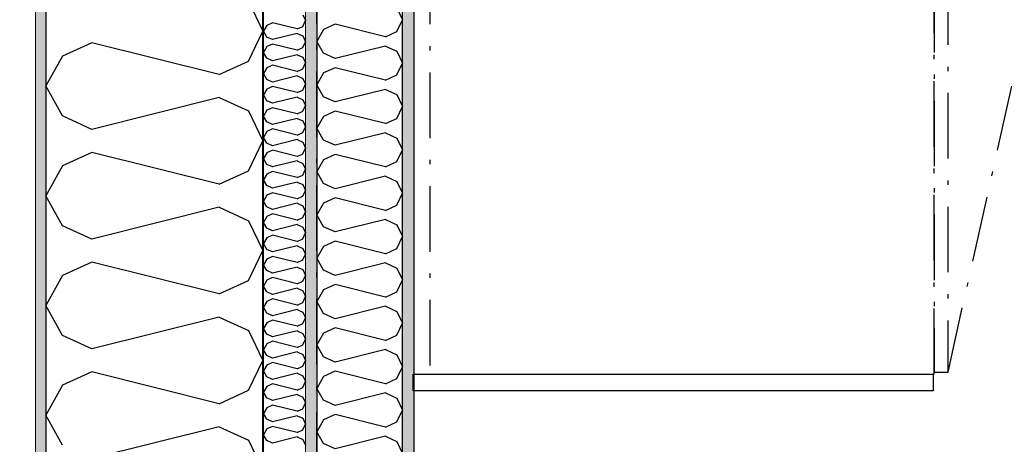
# Model space of a CAD drawing. Header units: millimetres. Extents: x -150 to 340931, y -1115 to 365939.
# Tile 38 of 253: x 277571 to 278697, y 352929 to 353415. Entities that reach past the tile are written whole.
import ezdxf
from ezdxf.enums import TextEntityAlignment as Align

# ---------------------------------------------------------------- set-up
doc = ezdxf.new("R2010")
doc.units = ezdxf.units.MM
doc.header["$LTSCALE"] = 0.5
doc.header["$MEASUREMENT"] = 0
for name, pattern in [('Akselinje', [1500, 1000, -200, 100, -200]), ('Over snittplan', [260, 150, -50, 10, -50]), ('PLINE', [0])]:
    doc.linetypes.add(name, pattern=pattern)
for name, color, linetype in [('232- Ikke-bærende yttervegger (Skravur)(Nye konstruksjoner)', 7, 'Continuous'), ('232- Ikke-bærende yttervegger(Nye konstruksjoner)', 7, 'Continuous'), ('242- Ikke-bærende innervegger (Skravur)(Nye konstruksjoner)', 7, 'Continuous'), ('242- Ikke-bærende innervegger(Nye konstruksjoner)', 7, 'Continuous'), ('255- Gulvoverflate(Nye konstruksjoner)', 7, 'Continuous'), ('273- Kjøkkeninnredning(Nye konstruksjoner)', 7, 'Continuous'), ('82-- Modullinjer(Nye konstruksjoner)', 7, 'Continuous'), ('842-M___1_50 Målsetting bygning', 7, 'Continuous'), ('842-M___1_50 Målsetting bygning(Nye konstruksjoner)', 7, 'Continuous'), ('862- M___Nettoareal(Nye konstruksjoner)', 7, 'Continuous'), ('862- M___Nettoareal(Polylinje)(Nye konstruksjoner)', 7, 'Continuous'), ('862- M___Nettoareal(Tekst)(Nye konstruksjoner)', 7, 'Continuous')]:
    doc.layers.add(name, color=color, linetype=linetype)
doc.layers.add('235- Utvendig kledning og overflate(Nye konstruksjoner)', color=7, linetype='Continuous', lineweight=0)
doc.layers.add('236- Innvendig kledning og overflate(Nye konstruksjoner)', color=7, linetype='Continuous', lineweight=0)
doc.styles.add('GENERATED_STYLE_1', font='txt')
doc.styles.add('GENERATED_STYLE_3', font='arial.ttf')
doc.styles.add('GENERATED_STYLE_5', font='arial.ttf')
doc.dimstyles.new('GENERATED_STYLE__1', dxfattribs={"dimtxt": 100, "dimasz": 95, "dimexe": 0.18, "dimexo": 0.0625, "dimgap": 0, "dimtad": 1, "dimtih": 1, "dimtoh": 1, "dimdec": 0, "dimzin": 0, "dimdsep": 46, "dimtxsty": 'GENERATED_STYLE_3', "dimblk": 'ARROWHEAD_6', "dimblk1": 'ARROWHEAD_6', "dimblk2": 'ARROWHEAD_6', "dimcen": 0.09, "dimse1": 1, "dimse2": 1, "dimclrd": 256, "dimclre": 256, "dimclrt": 256, "dimadec": 1, "dimazin": 0, "dimtfac": 1, "dimtdec": 4, "dimtmove": 0, "dimatfit": 3, "dimfxl": 1, "dimtolj": 1, "dimtzin": 0, "dimarcsym": 0})
doc.dimstyles.new('GENERATED_STYLE__2', dxfattribs={"dimtxt": 100, "dimasz": 95, "dimexe": 0.18, "dimexo": 0.0625, "dimgap": 0, "dimtad": 1, "dimdec": 0, "dimzin": 0, "dimdsep": 46, "dimtxsty": 'GENERATED_STYLE_3', "dimblk": 'ARROWHEAD_6', "dimblk1": 'ARROWHEAD_6', "dimblk2": 'ARROWHEAD_6', "dimcen": 0.09, "dimse1": 1, "dimse2": 1, "dimclrd": 256, "dimclre": 256, "dimclrt": 256, "dimadec": 1, "dimazin": 0, "dimtfac": 1, "dimtdec": 4, "dimtmove": 0, "dimatfit": 3, "dimfxl": 1, "dimtolj": 1, "dimtzin": 0, "dimarcsym": 0})
doc.dimstyles.new('GENERATED_STYLE__4', dxfattribs={"dimtxt": 100, "dimasz": 95, "dimexe": 0.18, "dimexo": 0.0625, "dimgap": 0, "dimtad": 1, "dimdec": 0, "dimzin": 0, "dimdsep": 46, "dimtxsty": 'GENERATED_STYLE_3', "dimblk": 'ARROWHEAD_6', "dimblk1": 'ARROWHEAD_6', "dimblk2": 'ARROWHEAD_6', "dimcen": 0.09, "dimse1": 1, "dimse2": 1, "dimclrd": 256, "dimclre": 256, "dimclrt": 256, "dimadec": 1, "dimazin": 0, "dimtfac": 1, "dimtdec": 4, "dimtmove": 2, "dimatfit": 3, "dimfxl": 1, "dimtolj": 1, "dimtzin": 0, "dimarcsym": 0})
pattern_1 = [(0, (0, 0), (0, 43.30127), [0, -25]), (0, (12.5, 21.65), (0, 43.30127), [0, -25])]

# ---------------------------------------------------------------- blocks, each defined once
blk = doc.blocks.new('LEILIGHET 8__1', base_point=(283768.6, 348580.7))
at = {"layer": '862- M___Nettoareal(Polylinje)(Nye konstruksjoner)', "flags": 128}
blk.add_lwpolyline([(286041, 356380.7), (277911, 356380.7), (277911, 348080.7), (281226, 348080.7), (281226, 349780.7), (286041, 349780.7)], close=True, dxfattribs=at)
at = {"layer": '862- M___Nettoareal(Tekst)(Nye konstruksjoner)', "style": 'GENERATED_STYLE_1'}
for tag, p in [('DUMMY_861', (280015.2, 358168.6)), ('ROOM_NAME', (279278, 358118.8)), ('DUMMY_862', (279278, 357980.3))]:
    blk.add_attdef(tag, text='', height=100, dxfattribs=at).set_placement(p, align=Align.TOP_LEFT)
blk = doc.blocks.new('BAD__38', base_point=(279523.3, 353122.9))
at = {"layer": '862- M___Nettoareal(Polylinje)(Nye konstruksjoner)', "linetype": 'PLINE', "flags": 128}
blk.add_lwpolyline([(278022, 354256.6), (278022, 351276.6), (281226, 351276.6), (281226, 354256.6)], close=True, dxfattribs=at)
at = {"layer": '862- M___Nettoareal(Tekst)(Nye konstruksjoner)', "style": 'GENERATED_STYLE_1'}
for tag, p in [('DUMMY_861', (279720.6, 353311.1)), ('ROOM_NAME', (279326, 353259.6)), ('DUMMY_862', (279326, 353122.9))]:
    blk.add_attdef(tag, text='', height=100, dxfattribs=at).set_placement(p, align=Align.TOP_LEFT)
blk = doc.blocks.new('*X53')
at = {"layer": '232- Ikke-bærende yttervegger (Skravur)(Nye konstruksjoner)', "linetype": 'PLINE'}
for p, q in [((277894.9, 353420.6), (277898, 353413.9)), ((277853.7, 353408.4), (277850, 353401.8)), ((277860.2, 353411.4), (277853.7, 353408.4)), ((277888.4, 353404.3), (277860.2, 353411.4)), ((277888.4, 353404.3), (277894.9, 353407.3)), ((277894.9, 353407.3), (277898, 353413.9)), ((277853.7, 353395.1), (277850, 353401.8)), ((277888.4, 353399.2), (277860.2, 353392.2)), ((277888.4, 353399.2), (277894.9, 353396.3)), ((277894.9, 353396.3), (277898, 353389.6)), ((277853.7, 353384.1), (277850, 353377.5)), ((277860.2, 353392.2), (277853.7, 353395.1)), ((277860.2, 353387.1), (277853.7, 353384.1)), ((277888.4, 353380), (277860.2, 353387.1)), ((277894.9, 353383), (277898, 353389.6)), ((277853.7, 353370.9), (277850, 353377.5)), ((277888.4, 353374.9), (277860.2, 353367.9)), ((277888.4, 353380), (277894.9, 353383)), ((277888.4, 353374.9), (277894.9, 353372)), ((277860.2, 353367.9), (277853.7, 353370.9)), ((277860.2, 353362.8), (277853.7, 353359.8)), ((277888.4, 353355.8), (277860.2, 353362.8)), ((277894.9, 353372), (277898, 353365.4)), ((277894.9, 353358.7), (277898, 353365.4)), ((277853.7, 353359.8), (277850, 353353.2)), ((277853.7, 353346.6), (277850, 353353.2)), ((277888.4, 353350.7), (277860.2, 353343.6)), ((277888.4, 353355.8), (277894.9, 353358.7)), ((277888.4, 353350.7), (277894.9, 353347.7)), ((277860.2, 353343.6), (277853.7, 353346.6)), ((277894.9, 353347.7), (277898, 353341.1)), ((277894.9, 353334.4), (277898, 353341.1)), ((277853.7, 353335.6), (277850, 353328.9)), ((277853.7, 353322.3), (277850, 353328.9)), ((277860.2, 353338.5), (277853.7, 353335.6)), ((277888.4, 353331.5), (277860.2, 353338.5)), ((277888.4, 353331.5), (277894.9, 353334.4)), ((277860.2, 353319.3), (277853.7, 353322.3)), ((277888.4, 353326.4), (277860.2, 353319.3)), ((277888.4, 353326.4), (277894.9, 353323.4)), ((277894.9, 353323.4), (277898, 353316.8)), ((277894.9, 353310.2), (277898, 353316.8)), ((277853.7, 353311.3), (277850, 353304.7)), ((277860.2, 353314.2), (277853.7, 353311.3)), ((277888.4, 353307.2), (277860.2, 353314.2)), ((277888.4, 353307.2), (277894.9, 353310.2)), ((277853.7, 353298), (277850, 353304.7)), ((277860.2, 353295.1), (277853.7, 353298)), ((277888.4, 353302.1), (277860.2, 353295.1)), ((277888.4, 353302.1), (277894.9, 353299.1)), ((277894.9, 353299.1), (277898, 353292.5)), ((277853.7, 353287), (277850, 353280.4)), ((277860.2, 353290), (277853.7, 353287)), ((277888.4, 353282.9), (277860.2, 353290)), ((277888.4, 353282.9), (277894.9, 353285.9)), ((277894.9, 353285.9), (277898, 353292.5)), ((277853.7, 353273.7), (277850, 353280.4)), ((277860.2, 353270.8), (277853.7, 353273.7)), ((277888.4, 353277.8), (277860.2, 353270.8)), ((277888.4, 353277.8), (277894.9, 353274.9)), ((277894.9, 353274.9), (277898, 353268.2)), ((277853.7, 353262.7), (277850, 353256.1)), ((277860.2, 353265.7), (277853.7, 353262.7)), ((277888.4, 353258.6), (277860.2, 353265.7)), ((277888.4, 353258.6), (277894.9, 353261.6)), ((277894.9, 353261.6), (277898, 353268.2)), ((277853.7, 353249.5), (277850, 353256.1)), ((277860.2, 353246.5), (277853.7, 353249.5)), ((277888.4, 353253.5), (277860.2, 353246.5)), ((277888.4, 353253.5), (277894.9, 353250.6)), ((277894.9, 353250.6), (277898, 353244)), ((277853.7, 353238.4), (277850, 353231.8)), ((277860.2, 353241.4), (277853.7, 353238.4)), ((277888.4, 353234.4), (277860.2, 353241.4)), ((277894.9, 353237.3), (277898, 353244)), ((277853.7, 353225.2), (277850, 353231.8)), ((277888.4, 353229.3), (277860.2, 353222.2)), ((277888.4, 353234.4), (277894.9, 353237.3)), ((277888.4, 353229.3), (277894.9, 353226.3)), ((277860.2, 353222.2), (277853.7, 353225.2)), ((277860.2, 353217.1), (277853.7, 353214.2)), ((277888.4, 353210.1), (277860.2, 353217.1)), ((277894.9, 353226.3), (277898, 353219.7)), ((277894.9, 353213), (277898, 353219.7)), ((277853.7, 353214.2), (277850, 353207.5)), ((277853.7, 353200.9), (277850, 353207.5)), ((277888.4, 353205), (277860.2, 353197.9)), ((277888.4, 353210.1), (277894.9, 353213)), ((277888.4, 353205), (277894.9, 353202)), ((277860.2, 353197.9), (277853.7, 353200.9)), ((277860.2, 353192.8), (277853.7, 353189.9)), ((277888.4, 353185.8), (277860.2, 353192.8)), ((277894.9, 353202), (277898, 353195.4)), ((277894.9, 353188.8), (277898, 353195.4)), ((277853.7, 353189.9), (277850, 353183.2)), ((277853.7, 353176.6), (277850, 353183.2)), ((277888.4, 353185.8), (277894.9, 353188.8)), ((277860.2, 353173.7), (277853.7, 353176.6)), ((277888.4, 353180.7), (277860.2, 353173.7)), ((277888.4, 353180.7), (277894.9, 353177.7)), ((277894.9, 353177.7), (277898, 353171.1)), ((277894.9, 353164.5), (277898, 353171.1)), ((277853.7, 353165.6), (277850, 353159)), ((277853.7, 353152.3), (277850, 353159)), ((277860.2, 353168.6), (277853.7, 353165.6)), ((277888.4, 353161.5), (277860.2, 353168.6)), ((277888.4, 353161.5), (277894.9, 353164.5)), ((277860.2, 353149.4), (277853.7, 353152.3)), ((277888.4, 353156.4), (277860.2, 353149.4)), ((277888.4, 353156.4), (277894.9, 353153.5)), ((277894.9, 353153.5), (277898, 353146.8)), ((277853.7, 353141.3), (277850, 353134.7)), ((277860.2, 353144.3), (277853.7, 353141.3)), ((277888.4, 353137.2), (277860.2, 353144.3)), ((277888.4, 353137.2), (277894.9, 353140.2)), ((277894.9, 353140.2), (277898, 353146.8)), ((277853.7, 353128.1), (277850, 353134.7)), ((277860.2, 353125.1), (277853.7, 353128.1)), ((277888.4, 353132.1), (277860.2, 353125.1)), ((277888.4, 353132.1), (277894.9, 353129.2)), ((277894.9, 353129.2), (277898, 353122.5)), ((277853.7, 353117), (277850, 353110.4)), ((277860.2, 353120), (277853.7, 353117)), ((277888.4, 353113), (277860.2, 353120)), ((277888.4, 353113), (277894.9, 353115.9)), ((277894.9, 353115.9), (277898, 353122.5)), ((277853.7, 353103.8), (277850, 353110.4)), ((277860.2, 353100.8), (277853.7, 353103.8)), ((277888.4, 353107.9), (277860.2, 353100.8)), ((277888.4, 353107.9), (277894.9, 353104.9)), ((277894.9, 353104.9), (277898, 353098.3)), ((277853.7, 353092.8), (277850, 353086.1)), ((277860.2, 353095.7), (277853.7, 353092.8)), ((277888.4, 353088.7), (277860.2, 353095.7)), ((277888.4, 353088.7), (277894.9, 353091.6)), ((277894.9, 353091.6), (277898, 353098.3)), ((277853.7, 353079.5), (277850, 353086.1)), ((277888.4, 353083.6), (277860.2, 353076.5)), ((277888.4, 353083.6), (277894.9, 353080.6)), ((277894.9, 353080.6), (277898, 353074)), ((277860.2, 353076.5), (277853.7, 353079.5)), ((277860.2, 353071.4), (277853.7, 353068.5)), ((277888.4, 353064.4), (277860.2, 353071.4)), ((277894.9, 353067.4), (277898, 353074)), ((277853.7, 353068.5), (277850, 353061.8)), ((277853.7, 353055.2), (277850, 353061.8)), ((277888.4, 353059.3), (277860.2, 353052.3)), ((277888.4, 353064.4), (277894.9, 353067.4)), ((277888.4, 353059.3), (277894.9, 353056.3)), ((277860.2, 353052.3), (277853.7, 353055.2)), ((277860.2, 353047.2), (277853.7, 353044.2)), ((277888.4, 353040.1), (277860.2, 353047.2)), ((277894.9, 353056.3), (277898, 353049.7)), ((277894.9, 353043.1), (277898, 353049.7)), ((277853.7, 353044.2), (277850, 353037.6)), ((277853.7, 353030.9), (277850, 353037.6)), ((277888.4, 353035), (277860.2, 353028)), ((277888.4, 353040.1), (277894.9, 353043.1)), ((277888.4, 353035), (277894.9, 353032.1)), ((277860.2, 353028), (277853.7, 353030.9)), ((277894.9, 353032.1), (277898, 353025.4)), ((277894.9, 353018.8), (277898, 353025.4)), ((277853.7, 353019.9), (277850, 353013.3)), ((277853.7, 353006.6), (277850, 353013.3)), ((277860.2, 353022.9), (277853.7, 353019.9)), ((277888.4, 353015.8), (277860.2, 353022.9)), ((277888.4, 353015.8), (277894.9, 353018.8)), ((277860.2, 353003.7), (277853.7, 353006.6)), ((277888.4, 353010.7), (277860.2, 353003.7)), ((277888.4, 353010.7), (277894.9, 353007.8)), ((277894.9, 353007.8), (277898, 353001.1)), ((277894.9, 352994.5), (277898, 353001.1)), ((277853.7, 352995.6), (277850, 352989)), ((277860.2, 352998.6), (277853.7, 352995.6)), ((277888.4, 352991.5), (277860.2, 352998.6)), ((277888.4, 352991.5), (277894.9, 352994.5)), ((277853.7, 352982.4), (277850, 352989)), ((277860.2, 352979.4), (277853.7, 352982.4)), ((277888.4, 352986.4), (277860.2, 352979.4)), ((277888.4, 352986.4), (277894.9, 352983.5)), ((277894.9, 352983.5), (277898, 352976.9)), ((277853.7, 352971.3), (277850, 352964.7)), ((277860.2, 352974.3), (277853.7, 352971.3)), ((277888.4, 352967.3), (277860.2, 352974.3)), ((277888.4, 352967.3), (277894.9, 352970.2)), ((277894.9, 352970.2), (277898, 352976.9)), ((277853.7, 352958.1), (277850, 352964.7)), ((277860.2, 352955.1), (277853.7, 352958.1)), ((277888.4, 352962.2), (277860.2, 352955.1)), ((277888.4, 352962.2), (277894.9, 352959.2)), ((277894.9, 352959.2), (277898, 352952.6)), ((277853.7, 352947.1), (277850, 352940.4)), ((277860.2, 352950), (277853.7, 352947.1)), ((277888.4, 352943), (277860.2, 352950)), ((277888.4, 352943), (277894.9, 352945.9)), ((277894.9, 352945.9), (277898, 352952.6)), ((277853.7, 352933.8), (277850, 352940.4)), ((277860.2, 352930.8), (277853.7, 352933.8)), ((277888.4, 352937.9), (277860.2, 352930.8)), ((277888.4, 352937.9), (277894.9, 352934.9)), ((277894.9, 352934.9), (277898, 352928.3))]:
    blk.add_line(p, q, dxfattribs=at)
blk = doc.blocks.new('*X57')
at = {"layer": '232- Ikke-bærende yttervegger (Skravur)(Nye konstruksjoner)', "linetype": 'PLINE'}
for p, q in [((277832.8, 353436), (277849, 353401.8)), ((277832.8, 353367.5), (277849, 353401.8)), ((277653.7, 353388.6), (277620.1, 353373.3)), ((277799.2, 353352.2), (277653.7, 353388.6)), ((277620.1, 353373.3), (277601, 353339.1)), ((277799.2, 353352.2), (277832.8, 353367.5)), ((277620.1, 353304.8), (277601, 353339.1)), ((277799.2, 353325.9), (277653.7, 353289.5)), ((277799.2, 353325.9), (277832.8, 353310.6)), ((277832.8, 353310.6), (277849, 353276.3)), ((277653.7, 353289.5), (277620.1, 353304.8)), ((277832.8, 353242.1), (277849, 353276.3)), ((277653.7, 353263.1), (277620.1, 353247.9)), ((277799.2, 353226.8), (277653.7, 353263.1)), ((277620.1, 353247.9), (277601, 353213.6)), ((277799.2, 353226.8), (277832.8, 353242.1)), ((277620.1, 353179.3), (277601, 353213.6)), ((277799.2, 353200.4), (277653.7, 353164.1)), ((277799.2, 353200.4), (277832.8, 353185.1)), ((277832.8, 353185.1), (277849, 353150.9)), ((277653.7, 353164.1), (277620.1, 353179.3)), ((277832.8, 353116.6), (277849, 353150.9)), ((277653.7, 353137.7), (277620.1, 353122.4)), ((277799.2, 353101.3), (277653.7, 353137.7)), ((277620.1, 353122.4), (277601, 353088.1)), ((277799.2, 353101.3), (277832.8, 353116.6)), ((277620.1, 353053.9), (277601, 353088.1)), ((277799.2, 353075), (277653.7, 353038.6)), ((277799.2, 353075), (277832.8, 353059.7)), ((277832.8, 353059.7), (277849, 353025.4)), ((277653.7, 353038.6), (277620.1, 353053.9)), ((277832.8, 352991.2), (277849, 353025.4)), ((277653.7, 353012.2), (277620.1, 352997)), ((277799.2, 352975.9), (277653.7, 353012.2)), ((277620.1, 352997), (277601, 352962.7)), ((277799.2, 352975.9), (277832.8, 352991.2)), ((277620.1, 352928.4), (277601, 352962.7)), ((277799.2, 352949.5), (277653.7, 352913.1)), ((277799.2, 352949.5), (277832.8, 352934.2)), ((277832.8, 352934.2), (277849, 352900))]:
    blk.add_line(p, q, dxfattribs=at)
blk = doc.blocks.new('Standard grid marker[82]', base_point=(277601, 363787.1))
at = {"layer": '82-- Modullinjer(Nye konstruksjoner)', "linetype": 'Akselinje'}
blk.add_line((277601, 363587.1), (277601, 339987.1), dxfattribs=at)
at = {"layer": '82-- Modullinjer(Nye konstruksjoner)', "style": 'GENERATED_STYLE_5'}
for tag, p in [('AC_MarkerText_1_0', (277601, 363965.8)), ('AC_MarkerText_1_1', (277601, 339715.8))]:
    blk.add_attdef(tag, text='', height=100, rotation=360, dxfattribs=at).set_placement(p, align=Align.TOP_CENTER)
blk = doc.blocks.new('7.03.02 Household Cabinet[231]', base_point=(278617, 353009.6))
at = {"layer": '273- Kjøkkeninnredning(Nye konstruksjoner)', "linetype": 'Over snittplan'}
blk.add_line((278633, 353012.1), (278761, 353585.8), dxfattribs=at)
at = {"layer": '273- Kjøkkeninnredning(Nye konstruksjoner)', "linetype": 'Over snittplan', "flags": 128}
for points in [[(278617, 353009.6), (278617, 353608.6), (278040, 353608.6), (278040, 353009.6)], [(278617, 353012.1), (278633, 353012.1), (278633, 353606.2), (278617, 353606.2)]]:
    blk.add_lwpolyline(points, close=True, dxfattribs=at)
at = {"layer": '273- Kjøkkeninnredning(Nye konstruksjoner)', "linetype": 'Over snittplan'}
blk.add_ellipse((278633, 353007.2), major_axis=(0, 599), ratio=0.825718, start_param=6.021386, end_param=6.283185, dxfattribs=at)
blk = doc.blocks.new('7.01.22 Cover Side[234]', base_point=(278616, 353009.6))
at = {"layer": '273- Kjøkkeninnredning(Nye konstruksjoner)', "linetype": 'PLINE'}
for p, q in [((278021, 352990.6), (278021, 353009.6)), ((278021, 353009.6), (278616, 353009.6)), ((278616, 353009.6), (278616, 352990.6)), ((278616, 352990.6), (278021, 352990.6))]:
    blk.add_line(p, q, dxfattribs=at)
blk = doc.blocks.new('*D774')
at = {"layer": '842-M___1_50 Målsetting bygning(Nye konstruksjoner)', "linetype": 'PLINE'}
for p, q in [((276294.5, 363585.1), (276294.5, 363772.6)), ((335668.8, 363585.1), (335668.8, 363772.6)), ((276344.5, 363728.9), (276244.5, 363628.9)), ((335618.8, 363628.9), (335718.8, 363728.9)), ((276219.5, 363678.9), (276294.5, 363678.9)), ((276294.5, 363678.9), (335668.8, 363678.9)), ((335668.8, 363678.9), (335743.8, 363678.9))]:
    blk.add_line(p, q, dxfattribs=at)
at = {"layer": '842-M___1_50 Målsetting bygning(Nye konstruksjoner)', "insert": (305772, 363698.9), "char_height": 100, "attachment_point": 7, "style": 'GENERATED_STYLE_3'}
blk.add_mtext('\\A1;{\\pql;\\fArial|b0|i0|c0|p0;\\W1.000000;59\xa0374}', dxfattribs=at)
blk = doc.blocks.new('ARROWHEAD_6')
at = {"linetype": 'Continuous'}
for p, q in [((-0.5, -0.5), (0.5, 0.5)), ((0, 0), (-1, 0))]:
    blk.add_line(p, q, dxfattribs=at)
blk = doc.blocks.new('*D813')
at = {"layer": '842-M___1_50 Målsetting bygning(Nye konstruksjoner)', "linetype": 'PLINE'}
for p, q in [((272272.6, 356492.6), (272372.6, 356392.6)), ((272416.4, 356442.6), (272228.9, 356442.6)), ((272322.6, 349818.7), (272322.6, 356442.6)), ((272272.6, 349868.7), (272372.6, 349768.7)), ((272416.4, 349818.7), (272228.9, 349818.7))]:
    blk.add_line(p, q, dxfattribs=at)
at = {"layer": '842-M___1_50 Målsetting bygning(Nye konstruksjoner)', "insert": (272302.6, 352959.1), "char_height": 100, "attachment_point": 7, "rotation": 90, "style": 'GENERATED_STYLE_3'}
blk.add_mtext('\\A1;{\\pql;\\fArial|b0|i0|c0|p0;\\W1.000000;6\xa0624}', dxfattribs=at)
blk = doc.blocks.new('*D819')
at = {"layer": '842-M___1_50 Målsetting bygning', "linetype": 'PLINE'}
for p, q in [((277601, 357516.3), (277601, 357703.8)), ((277849, 357516.3), (277849, 357703.8)), ((277651, 357660.1), (277551, 357560.1)), ((277899, 357660.1), (277799, 357560.1)), ((277526, 357610.1), (277601, 357610.1)), ((277601, 357610.1), (277849, 357610.1))]:
    blk.add_line(p, q, dxfattribs=at)
at = {"layer": '842-M___1_50 Målsetting bygning', "insert": (277610.6, 357630.1), "char_height": 100, "attachment_point": 7, "style": 'GENERATED_STYLE_3'}
blk.add_mtext('\\A1;{\\pql;\\fArial|b0|i0|c0|p0;\\W1.000000;248}', dxfattribs=at)
blk = doc.blocks.new('*D820')
at = {"layer": '842-M___1_50 Målsetting bygning', "linetype": 'PLINE'}
for p, q in [((277849, 357516.3), (277849, 357703.8)), ((279206.8, 357516.3), (279206.8, 357703.8)), ((277899, 357660.1), (277799, 357560.1)), ((279256.8, 357660.1), (279156.8, 357560.1)), ((277849, 357610.1), (279206.8, 357610.1))]:
    blk.add_line(p, q, dxfattribs=at)
at = {"layer": '842-M___1_50 Målsetting bygning', "insert": (278356.3, 357630.1), "char_height": 100, "attachment_point": 7, "style": 'GENERATED_STYLE_3'}
blk.add_mtext('\\A1;{\\pql;\\fArial|b0|i0|c0|p0;\\W1.000000;1\xa0358}', dxfattribs=at)
blk = doc.blocks.new('*D1120')
at = {"layer": '842-M___1_50 Målsetting bygning(Nye konstruksjoner)', "linetype": 'PLINE'}
for p, q in [((277911, 350526), (277911, 350713.5)), ((279002.5, 350526), (279002.5, 350713.5)), ((277961, 350669.7), (277861, 350569.7)), ((279052.5, 350669.7), (278952.5, 350569.7)), ((277836, 350619.7), (277911, 350619.7)), ((277911, 350619.7), (279002.5, 350619.7))]:
    blk.add_line(p, q, dxfattribs=at)
at = {"layer": '842-M___1_50 Målsetting bygning(Nye konstruksjoner)', "insert": (278285.2, 350639.7), "char_height": 100, "attachment_point": 7, "style": 'GENERATED_STYLE_3'}
blk.add_mtext('\\A1;{\\pql;\\fArial|b0|i0|c0|p0;\\W1.000000;1\xa0091}', dxfattribs=at)
blk = doc.blocks.new('*X1345')
at = {"layer": '242- Ikke-bærende innervegger (Skravur)(Nye konstruksjoner)', "linetype": 'PLINE'}
for p, q in [((278002.6, 353428.4), (278009, 353414.8)), ((277931.8, 353409.6), (277918.6, 353403.6)), ((277989.3, 353395.2), (277931.8, 353409.6)), ((278002.6, 353401.3), (278009, 353414.8)), ((277918.6, 353403.6), (277911, 353390)), ((277989.3, 353395.2), (278002.6, 353401.3)), ((277918.6, 353376.5), (277911, 353390)), ((277989.3, 353384.8), (277931.8, 353370.5)), ((277989.3, 353384.8), (278002.6, 353378.8)), ((277931.8, 353370.5), (277918.6, 353376.5)), ((278002.6, 353378.8), (278009, 353365.2)), ((278002.6, 353351.7), (278009, 353365.2)), ((277918.6, 353354), (277911, 353340.5)), ((277931.8, 353360), (277918.6, 353354)), ((277989.3, 353345.7), (277931.8, 353360)), ((277989.3, 353345.7), (278002.6, 353351.7)), ((277918.6, 353326.9), (277911, 353340.5)), ((277989.3, 353335.2), (277931.8, 353320.9)), ((277989.3, 353335.2), (278002.6, 353329.2)), ((278002.6, 353329.2), (278009, 353315.7)), ((277931.8, 353320.9), (277918.6, 353326.9)), ((277931.8, 353310.5), (277918.6, 353304.4)), ((277989.3, 353296.1), (277931.8, 353310.5)), ((278002.6, 353302.1), (278009, 353315.7)), ((277918.6, 353304.4), (277911, 353290.9)), ((277989.3, 353296.1), (278002.6, 353302.1)), ((277918.6, 353277.3), (277911, 353290.9)), ((277989.3, 353285.7), (277931.8, 353271.3)), ((277989.3, 353285.7), (278002.6, 353279.6)), ((277931.8, 353271.3), (277918.6, 353277.3)), ((278002.6, 353279.6), (278009, 353266.1)), ((277931.8, 353260.9), (277918.6, 353254.8)), ((277989.3, 353246.5), (277931.8, 353260.9)), ((278002.6, 353252.6), (278009, 353266.1)), ((277918.6, 353254.8), (277911, 353241.3)), ((277989.3, 353246.5), (278002.6, 353252.6)), ((277918.6, 353227.8), (277911, 353241.3)), ((277931.8, 353221.7), (277918.6, 353227.8)), ((277989.3, 353236.1), (277931.8, 353221.7)), ((277989.3, 353236.1), (278002.6, 353230.1)), ((278002.6, 353230.1), (278009, 353216.5)), ((278002.6, 353203), (278009, 353216.5)), ((277918.6, 353205.3), (277911, 353191.7)), ((277931.8, 353211.3), (277918.6, 353205.3)), ((277989.3, 353196.9), (277931.8, 353211.3)), ((277989.3, 353196.9), (278002.6, 353203)), ((277918.6, 353178.2), (277911, 353191.7)), ((277989.3, 353186.5), (277931.8, 353172.2)), ((277989.3, 353186.5), (278002.6, 353180.5)), ((277931.8, 353172.2), (277918.6, 353178.2)), ((278002.6, 353180.5), (278009, 353166.9)), ((277931.8, 353161.7), (277918.6, 353155.7)), ((277989.3, 353147.4), (277931.8, 353161.7)), ((278002.6, 353153.4), (278009, 353166.9)), ((277918.6, 353155.7), (277911, 353142.2)), ((277989.3, 353147.4), (278002.6, 353153.4)), ((277918.6, 353128.6), (277911, 353142.2)), ((277989.3, 353137), (277931.8, 353122.6)), ((277989.3, 353137), (278002.6, 353130.9)), ((277931.8, 353122.6), (277918.6, 353128.6)), ((278002.6, 353130.9), (278009, 353117.4)), ((278002.6, 353103.8), (278009, 353117.4)), ((277918.6, 353106.1), (277911, 353092.6)), ((277931.8, 353112.2), (277918.6, 353106.1)), ((277989.3, 353097.8), (277931.8, 353112.2)), ((277989.3, 353097.8), (278002.6, 353103.8)), ((277918.6, 353079), (277911, 353092.6)), ((277989.3, 353087.4), (277931.8, 353073)), ((277989.3, 353087.4), (278002.6, 353081.3)), ((278002.6, 353081.3), (278009, 353067.8)), ((277931.8, 353073), (277918.6, 353079)), ((277931.8, 353062.6), (277918.6, 353056.5)), ((277989.3, 353048.2), (277931.8, 353062.6)), ((278002.6, 353054.3), (278009, 353067.8)), ((277918.6, 353056.5), (277911, 353043)), ((277989.3, 353048.2), (278002.6, 353054.3)), ((277918.6, 353029.5), (277911, 353043)), ((277989.3, 353037.8), (277931.8, 353023.4)), ((277989.3, 353037.8), (278002.6, 353031.8)), ((277931.8, 353023.4), (277918.6, 353029.5)), ((278002.6, 353031.8), (278009, 353018.2)), ((277931.8, 353013), (277918.6, 353007)), ((277989.3, 352998.6), (277931.8, 353013)), ((278002.6, 353004.7), (278009, 353018.2)), ((277918.6, 353007), (277911, 352993.4)), ((277989.3, 352998.6), (278002.6, 353004.7)), ((277918.6, 352979.9), (277911, 352993.4)), ((277931.8, 352973.9), (277918.6, 352979.9)), ((277989.3, 352988.2), (277931.8, 352973.9)), ((277989.3, 352988.2), (278002.6, 352982.2)), ((278002.6, 352982.2), (278009, 352968.6)), ((278002.6, 352955.1), (278009, 352968.6)), ((277918.6, 352957.4), (277911, 352943.9)), ((277931.8, 352963.4), (277918.6, 352957.4)), ((277989.3, 352949.1), (277931.8, 352963.4)), ((277989.3, 352949.1), (278002.6, 352955.1)), ((277918.6, 352930.3), (277911, 352943.9)), ((277989.3, 352938.7), (277931.8, 352924.3)), ((277989.3, 352938.7), (278002.6, 352932.6)), ((277931.8, 352924.3), (277918.6, 352930.3)), ((278002.6, 352932.6), (278009, 352919.1))]:
    blk.add_line(p, q, dxfattribs=at)
blk = doc.blocks.new('*D1557')
at = {"layer": '842-M___1_50 Målsetting bygning(Nye konstruksjoner)', "linetype": 'PLINE'}
for p, q in [((281077, 355955), (281077, 356142.5)), ((281337, 355955), (281337, 356142.5)), ((281127, 356098.7), (281027, 355998.7)), ((281287, 355998.7), (281387, 356098.7)), ((278009, 356048.7), (281077, 356048.7)), ((281077, 356048.7), (281337, 356048.7)), ((281337, 356048.7), (281412, 356048.7))]:
    blk.add_line(p, q, dxfattribs=at)
at = {"layer": '842-M___1_50 Målsetting bygning(Nye konstruksjoner)', "insert": (281098.8, 356087.3), "char_height": 100, "attachment_point": 7, "rotation": 360, "style": 'GENERATED_STYLE_3'}
blk.add_mtext('\\A1;{\\pql;\\fArial|b0|i0|c0|p0;\\W1.000000;260}', dxfattribs=at)
blk = doc.blocks.new('*D1611')
at = {"layer": '842-M___1_50 Målsetting bygning(Nye konstruksjoner)', "linetype": 'PLINE'}
for p, q in [((279115.7, 354256.6), (279115.7, 354331.6)), ((279165.7, 354206.6), (279065.7, 354306.6)), ((279209.4, 354256.6), (279021.9, 354256.6)), ((279115.7, 352576.7), (279115.7, 354256.6)), ((279065.7, 352626.7), (279165.7, 352526.7)), ((279209.4, 352576.7), (279021.9, 352576.7))]:
    blk.add_line(p, q, dxfattribs=at)
at = {"layer": '842-M___1_50 Målsetting bygning(Nye konstruksjoner)', "insert": (279095.7, 353025.2), "char_height": 100, "attachment_point": 7, "rotation": 90, "style": 'GENERATED_STYLE_3'}
blk.add_mtext('\\A1;{\\pql;\\fArial|b0|i0|c0|p0;\\W1.000000;1\xa0680}', dxfattribs=at)
blk = doc.blocks.new('*D1635')
at = {"layer": '842-M___1_50 Målsetting bygning(Nye konstruksjoner)', "linetype": 'PLINE'}
for p, q in [((281239, 353434.8), (281239, 353622.3)), ((278059, 353578.6), (277959, 353478.6)), ((281289, 353578.6), (281189, 353478.6)), ((278009, 353528.6), (281239, 353528.6)), ((281239, 353528.6), (281337, 353528.6))]:
    blk.add_line(p, q, dxfattribs=at)
at = {"layer": '842-M___1_50 Målsetting bygning(Nye konstruksjoner)', "char_height": 100, "attachment_point": 7, "rotation": 360, "style": 'GENERATED_STYLE_3'}
for s, insert in [('\\A1;{\\pql;\\fArial|b0|i0|c0|p0;\\W1.000000;98}', (278040.8, 353548.6)), ('\\A1;{\\pql;\\fArial|b0|i0|c0|p0;\\W1.000000;3\xa0230}', (279452.4, 353548.6)), ('\\A1;{\\pql;\\fArial|b0|i0|c0|p0;\\W1.000000;98}', (281016.3, 353548.6))]:
    blk.add_mtext(s, dxfattribs=dict(at, insert=insert))

msp = doc.modelspace()

# ---------------------------------------------------------------- hatches: boundary and pattern name
at = {"layer": '232- Ikke-bærende yttervegger (Skravur)(Nye konstruksjoner)', "linetype": 'Continuous'}
h = msp.add_hatch(dxfattribs=at)
h.set_pattern_fill('Prikker_tett', color=256, style=0, pattern_type=2)
h.set_pattern_definition(pattern_1)
h.paths.add_polyline_path([(277589, 356690.6), (277589, 350282.7), (277601, 350282.7), (277601, 356690.6)])
msp.add_hatch(color=256, dxfattribs=at).paths.add_polyline_path([(277850, 356441.6), (277849, 356441.6), (277849, 350282.7), (277850, 350282.7)])
h = msp.add_hatch(dxfattribs=at)
h.set_pattern_fill('Prikker_tett', color=256, style=0, pattern_type=2)
h.set_pattern_definition(pattern_1)
h.paths.add_polyline_path([(277898, 350282.7), (277911, 350282.7), (277911, 356380.6), (277898, 356380.6)])
at = {"layer": '242- Ikke-bærende innervegger (Skravur)(Nye konstruksjoner)', "linetype": 'Continuous'}
h = msp.add_hatch(dxfattribs=at)
h.set_pattern_fill('Prikker_tett', color=256, style=0, pattern_type=2)
h.set_pattern_definition(pattern_1)
h.paths.add_polyline_path([(278022, 351276.7), (278022, 354256.6), (278009, 354256.6), (278009, 351276.7)])

# ---------------------------------------------------------------- linework, layer by layer
at = {"layer": '232- Ikke-bærende yttervegger(Nye konstruksjoner)', "linetype": 'PLINE'}
for p, q in [((277601, 356442.6), (277601, 350282.7)), ((277849, 350282.7), (277849, 356442.6)), ((277850, 350282.7), (277850, 356441.6))]:
    msp.add_line(p, q, dxfattribs=at)
at = {"layer": '232- Ikke-bærende yttervegger(Nye konstruksjoner)', "linetype": 'Over snittplan', "flags": 128}
msp.add_lwpolyline([(277911, 348080.7), (277911, 356380.6)], dxfattribs=at)
at = {"layer": '235- Utvendig kledning og overflate(Nye konstruksjoner)', "linetype": 'PLINE'}
msp.add_line((277589, 356690.6), (277589, 350282.7), dxfattribs=at)
at = {"layer": '236- Innvendig kledning og overflate(Nye konstruksjoner)', "linetype": 'PLINE'}
msp.add_line((277898, 350282.7), (277898, 356393.6), dxfattribs=at)
at = {"layer": '236- Innvendig kledning og overflate(Nye konstruksjoner)', "linetype": 'PLINE', "flags": 128}
for points in [[(277911, 350282.7), (277911, 356380.6)], [(278022, 351276.7), (278022, 354256.6)]]:
    msp.add_lwpolyline(points, dxfattribs=at)
at = {"layer": '242- Ikke-bærende innervegger(Nye konstruksjoner)', "linetype": 'PLINE'}
msp.add_line((278009, 351276.7), (278009, 354269.6), dxfattribs=at)
at = {"layer": '242- Ikke-bærende innervegger(Nye konstruksjoner)', "linetype": 'PLINE', "flags": 128}
msp.add_lwpolyline([(277911, 356380.6), (277911, 351263.7)], dxfattribs=at)
at = {"layer": '255- Gulvoverflate(Nye konstruksjoner)', "linetype": 'PLINE', "flags": 128}
msp.add_lwpolyline([(277601, 356690.6), (277601, 347770.7), (281536, 347770.7), (281536, 349470.7), (285893, 349470.7), (285893, 347770.7), (289886, 347770.7), (289886, 349470.7), (294243, 349470.7), (294243, 347770.7), (298236, 347770.7), (298236, 349470.7), (303051, 349470.7), (303051, 356690.6)], close=True, dxfattribs=at)

# ---------------------------------------------------------------- block references
at = {"layer": '232- Ikke-bærende yttervegger(Nye konstruksjoner)'}
for name in ['*X57', '*X53']:
    msp.add_blockref(name, (0, 0), dxfattribs=at)
at = {"layer": '242- Ikke-bærende innervegger(Nye konstruksjoner)'}
msp.add_blockref('*X1345', (0, 0), dxfattribs=at)
at = {"layer": '273- Kjøkkeninnredning(Nye konstruksjoner)', "linetype": 'Over snittplan'}
msp.add_blockref('7.03.02 Household Cabinet[231]', (278617, 353009.6), dxfattribs=at)
at = {"layer": '273- Kjøkkeninnredning(Nye konstruksjoner)', "linetype": 'PLINE'}
msp.add_blockref('7.01.22 Cover Side[234]', (278616, 353009.6), dxfattribs=at)
at = {"layer": '82-- Modullinjer(Nye konstruksjoner)', "linetype": 'PLINE'}
msp.add_blockref('Standard grid marker[82]', (277601, 363787.1), dxfattribs=at)
at = {"layer": '862- M___Nettoareal(Nye konstruksjoner)', "linetype": 'Continuous'}
for name, p in [('LEILIGHET 8__1', (283768.6, 348580.7)), ('BAD__38', (279523.3, 353122.9))]:
    msp.add_blockref(name, p, dxfattribs=at)

# ---------------------------------------------------------------- dimensions: what is measured, and where the dimension line sits
at = {"layer": '842-M___1_50 Målsetting bygning', "linetype": 'Continuous'}
for base, p1, p2, picture, middle in [((279206.8, 357610.1), (277849, 352230.7), (279206.8, 356780.6), '*D820', (278527.8, 357680.1)), ((277849, 357610.1), (277601, 352230.7), (277849, 352230.7), '*D819', (277724.8, 357680.1))]:
    dim = msp.add_linear_dim(base=base, p1=p1, p2=p2, dimstyle='GENERATED_STYLE__1', dxfattribs=at)
    dim.commit()
    dim.dimension.update_dxf_attribs({"geometry": picture, "text_midpoint": middle, "dimtype": 160})
at = {"layer": '842-M___1_50 Målsetting bygning(Nye konstruksjoner)', "linetype": 'Continuous'}
for base, p1, p2, picture, middle in [((335668.8, 363678.9), (276294.5, 358685.2), (335668.8, 339845.1), '*D774', (305981.5, 363748.9)), ((279002.5037, 350619.7238), (277911.0048, 353766.6503), (279002.5037, 351152.6505), '*D1120', (278456.7003, 350689.7238))]:
    dim = msp.add_linear_dim(base=base, p1=p1, p2=p2, dimstyle='GENERATED_STYLE__1', dxfattribs=at)
    dim.commit()
    dim.dimension.update_dxf_attribs({"geometry": picture, "text_midpoint": middle, "dimtype": 160})
for base, p1, p2, angle, dimstyle, picture, middle, turn in [((272322.6, 356442.6), (280123.9, 349818.7), (276684.9, 356442.6), 90, 'GENERATED_STYLE__2', '*D813', (272252.6, 353130.6), 90), ((281337, 356048.7), (281077, 356380.7), (281337, 352074.2), 360, 'GENERATED_STYLE__4', '*D1557', (281212.9, 356137.3), 360), ((279115.7, 354256.6), (278489.6, 352576.7), (279002.5, 354256.6), 90, 'GENERATED_STYLE__4', '*D1611', (279045.7, 353196.8), 90), ((281239, 353528.6), (278009, 353822.2), (281239, 352025.2), 360, 'GENERATED_STYLE__2', '*D1635', (279624, 353598.6), 360)]:
    dim = msp.add_linear_dim(base=base, p1=p1, p2=p2, angle=angle, dimstyle=dimstyle, dxfattribs=at)
    dim.commit()
    dim.dimension.update_dxf_attribs({"geometry": picture, "text_midpoint": middle, "dimtype": 160, "text_rotation": turn})

doc.saveas('drawing.dxf')
